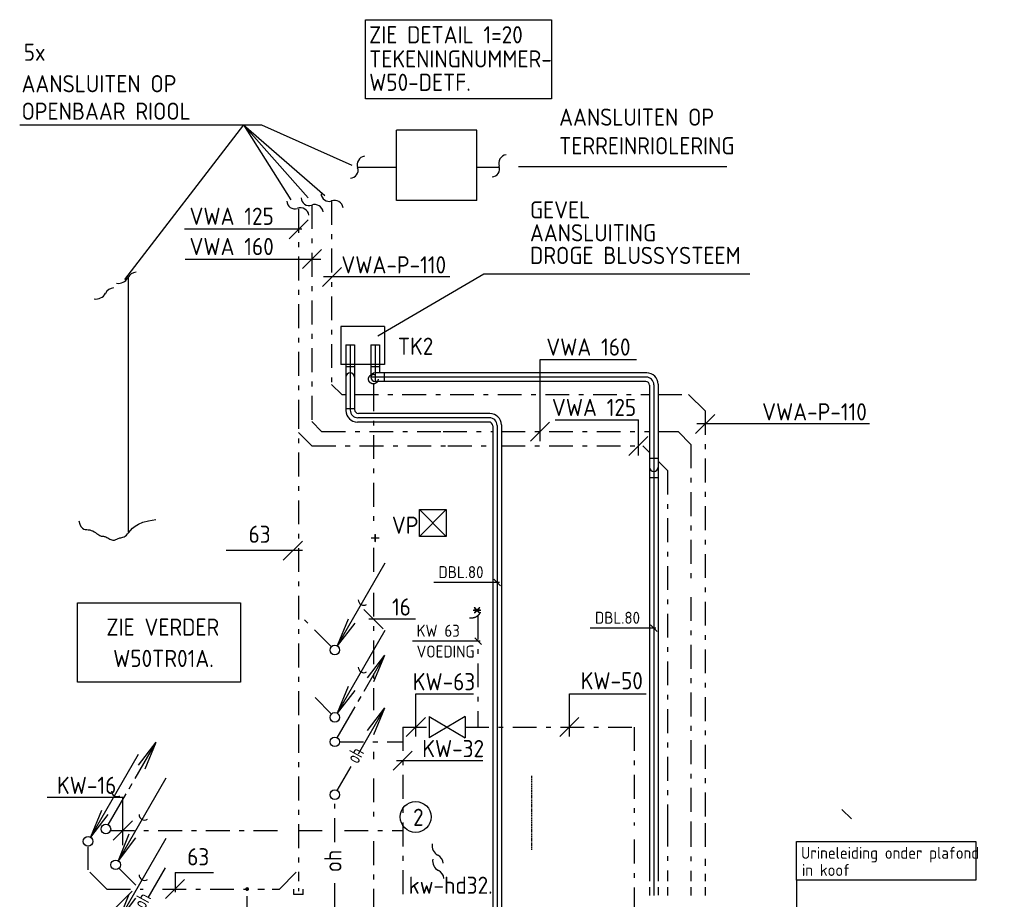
# Model space of a CAD drawing. Header units: millimetres. Extents: x -72565 to 37572, y -100 to 54284.
# Tile 10 of 32: x -64378 to -54060, y 45067 to 54284. Entities that reach past the tile are written whole.
import ezdxf

# ---------------------------------------------------------------- set-up
doc = ezdxf.new("R2010")
doc.units = ezdxf.units.MM
doc.header["$LTSCALE"] = 50
for name, pattern in [('2322109', [10, 5, -2, 1, -2]), ('HIDDEN', [0.375, 0.25, -0.125]), ('KOUDWATER', [8.4, 4.8, -1.2, 1.2, -1.2]), ('KOUDWATERTAP', [1.1, 0.5, -0.25, 0.1, -0.25])]:
    doc.linetypes.add(name, pattern=pattern)
for name, color, linetype in [('51', 6, 'Continuous'), ('51-LEIDING', 3, 'Continuous'), ('52', 3, 'Continuous'), ('60-CV', 3, 'Continuous'), ('60-TXT', 1, 'Continuous'), ('SYM-W', 7, 'Continuous'), ('WL522---_VWA', 2, 'Continuous'), ('WL524---_D', 192, 'Continuous'), ('WL531---', 132, 'Continuous'), ('WL5310--_KW', 2, 'KOUDWATER'), ('WL5310--Bestaande_KW', 180, 'KOUDWATERTAP'), ('WL532---_DBL', 6, 'Continuous'), ('WM524---', 2, 'Continuous')]:
    doc.layers.add(name, color=color, linetype=linetype)
doc.styles.add('BURO-025', font='ISO96.shx', dxfattribs={"height": 125})
doc.styles.add('ISO', font='ISO.SHX')

# ---------------------------------------------------------------- blocks, each defined once
blk = doc.blocks.new('030')
at = {"layer": '51', "color": 1, "linetype": 'Continuous'}
for p in [(5.25, 9.09), (1.4, 3.22), (2.08, 2.82)]:
    blk.add_line(p, (0.25, 0.43), dxfattribs=at)
blk.add_circle((0, 0), 0.5, dxfattribs=at)
blk.add_arc((3.03, 5.25), 0.567, 178.0725, 301.9275, dxfattribs=at)
blk = doc.blocks.new('013')
at = {"layer": '52', "color": 1, "linetype": 'Continuous'}
for p, q in [((3.06, 5.3), (5.25, 9.09)), ((3.42, 6.7), (5.25, 9.09)), ((4.1, 6.31), (5.25, 9.09)), ((2.44, 4.22), (2.75, 4.76)), ((0.25, 0.43), (2.13, 3.68))]:
    blk.add_line(p, q, dxfattribs=at)
blk.add_circle((0, 0), 0.5, dxfattribs=at)
blk = doc.blocks.new('$MAAT')
at = {"layer": 'SYM-W', "color": 1}
blk.add_line((1, 1), (-1, -1), dxfattribs=at)
blk = doc.blocks.new('3-01')
at = {"layer": 'SYM-W', "color": 2}
for p, q in [((-2.5, 1.5), (-2.5, -1.5)), ((-2.5, 1.5), (2.5, -1.5)), ((2.5, 1.5), (-2.5, -1.5)), ((2.5, 1.5), (2.5, -1.5))]:
    blk.add_line(p, q, dxfattribs=at)
blk = doc.blocks.new('W3-01A')
at = {"layer": 'SYM-W', "linetype": 'Continuous', "xscale": 0.75, "yscale": 0.75, "zscale": 0.75}
blk.add_blockref('3-01', (0, 0), dxfattribs=at)
blk = doc.blocks.new('SJE')
at = {"color": 2}
for centre, radius, start, end in [((0.79, 0.27), 0.837, 92.169, 198.6236), ((-0.87, -0.3), 0.925, 279.7647, 19.0177)]:
    blk.add_arc(centre, radius, start, end, dxfattribs=at)

msp = doc.modelspace()

# ---------------------------------------------------------------- linework, layer by layer
at = {"layer": '51'}
msp.add_line((-63243, 51581), (-63243, 48915), dxfattribs=at)
at = {"layer": '51', "color": 2}
for p, q in [((-60188, 48870), (-60188, 49150)), ((-60188, 49150), (-59908, 49150)), ((-60188, 49150), (-59908, 48870)), ((-60188, 48870), (-59908, 49150)), ((-59908, 49150), (-59908, 48870)), ((-59908, 48870), (-60188, 48870))]:
    msp.add_line(p, q, dxfattribs=at)
at = {"layer": '51', "color": 1, "linetype": 'Continuous'}
msp.add_line((-62848, 46337), (-63348, 45471), dxfattribs=at)
at = {"layer": '51', "color": 1, "linetype": 'HIDDEN'}
msp.add_line((-59012, 45586), (-59012, 46360), dxfattribs=at)
at = {"layer": '51-LEIDING'}
for p, q in [((-60839, 52740), (-60429, 52740)), ((-59588, 52740), (-59351, 52740))]:
    msp.add_line(p, q, dxfattribs=at)
at = {"layer": '51-LEIDING', "color": 2}
for centre, start, end in [((-63144, 51527), 97.8365, 151.9275), ((-63344, 51634), 260.6714, 331.9275), ((-63580, 51470), 260.6714, 331.9275), ((-63380, 51363), 97.8365, 151.9275), ((-59944, 45629), 170.6714, 241.9275), ((-60051, 45430), 7.8365, 61.9275), ((-59938, 45469), 170.6714, 241.9275), ((-60044, 45270), 7.8365, 61.9275)]:
    msp.add_arc(centre, 113, start, end, dxfattribs=at)
at = {"layer": '52', "color": 1, "linetype": 'Continuous'}
for p, q in [((-60829, 46591), (-60551, 47073)), ((-60734, 46834), (-60551, 47073)), ((-60666, 46794), (-60551, 47073)), ((-61051, 46207), (-60905, 46460)), ((-62854, 45396), (-63035, 45083))]:
    msp.add_line(p, q, dxfattribs=at)
msp.add_circle((-61076, 46163), 50, dxfattribs=at)
at = {"layer": '60-CV', "color": 7}
msp.add_circle((-60229, 45930), 162, dxfattribs=at)
at = {"layer": '60-TXT', "color": 3}
for points in [[(-60756, 53455), (-60756, 54284), (-58805, 54284), (-58805, 53455)], [(-63774, 47343), (-63774, 48172), (-62063, 48172), (-62063, 47343)]]:
    msp.add_lwpolyline(points, close=True, dxfattribs=at)
at = {"layer": '60-TXT'}
msp.add_lwpolyline([(-63758, 49032), (-63748, 48997), (-63736, 48973), (-63722, 48957), (-63708, 48947), (-63692, 48943), (-63676, 48941), (-63660, 48940), (-63644, 48938), (-63628, 48933), (-63613, 48927), (-63599, 48919), (-63585, 48910), (-63572, 48901), (-63561, 48892), (-63550, 48885), (-63540, 48879), (-63532, 48875), (-63525, 48872), (-63519, 48872), (-63512, 48871), (-63506, 48871), (-63500, 48871), (-63493, 48870), (-63485, 48868), (-63476, 48864), (-63467, 48859), (-63456, 48853), (-63446, 48847), (-63435, 48841), (-63424, 48836), (-63413, 48832), (-63403, 48829), (-63394, 48829), (-63386, 48830), (-63377, 48832), (-63370, 48836), (-63362, 48840), (-63354, 48844), (-63346, 48848), (-63337, 48851), (-63328, 48853), (-63318, 48855), (-63307, 48857), (-63296, 48860), (-63284, 48865), (-63272, 48872), (-63259, 48882), (-63247, 48895), (-63233, 48912), (-63217, 48933), (-63197, 48955), (-63170, 48978), (-63134, 48999), (-63087, 49018), (-63027, 49034), (-62951, 49045)], dxfattribs=at)
at = {"layer": 'SYM-W', "color": 7}
for p, q in [((-64378, 53181), (-61845, 53181)), ((-62034, 53181), (-63279, 51562)), ((-62032, 53181), (-61181, 52442)), ((-62032, 53181), (-61356, 52418)), ((-62032, 53181), (-61536, 52396)), ((-61845, 53181), (-60899, 52758)), ((-56967, 52741), (-59152, 52741)), ((-61354, 52188), (-61554, 51988)), ((-62652, 52093), (-61421, 52093)), ((-61215, 51876), (-61415, 51676)), ((-62643, 51776), (-61223, 51776)), ((-61006, 51688), (-61206, 51488)), ((-59516, 51619), (-60627, 50969)), ((-56727, 51619), (-59516, 51619)), ((-59870, 51588), (-61194, 51588)), ((-58925, 49868), (-58925, 50723)), ((-58925, 50723), (-57916, 50723)), ((-57095, 50148), (-57295, 49948)), ((-58825, 50068), (-59025, 49868)), ((-58768, 50090), (-57895, 50090)), ((-57895, 49718), (-57895, 50090)), ((-55474, 50048), (-57282, 50048)), ((-57795, 49918), (-57995, 49718)), ((-59339, 48350), (-59409, 48421)), ((-60039, 48390), (-59352, 48390)), ((-58399, 47912), (-57712, 47912)), ((-57699, 47872), (-57769, 47943)), ((-60227, 47221), (-59624, 47221)), ((-60227, 46771), (-60227, 47221)), ((-58618, 47221), (-57814, 47221)), ((-58618, 46771), (-58618, 47221)), ((-60127, 46971), (-60327, 46771)), ((-58518, 46971), (-58718, 46771)), ((-60264, 46620), (-60464, 46420)), ((-60428, 46520), (-59524, 46520)), ((-64089, 46138), (-63298, 46138)), ((-63298, 45633), (-63298, 46138)), ((-63198, 45888), (-63398, 45688))]:
    msp.add_line(p, q, dxfattribs=at)
at = {"layer": 'SYM-W', "color": 2}
for p, q in [((-59588, 53128), (-60429, 53128)), ((-60429, 52388), (-60429, 53128)), ((-59588, 52388), (-59588, 53128)), ((-59588, 52388), (-60429, 52388)), ((-60557, 51070), (-61013, 51070)), ((-61013, 51070), (-61013, 50670)), ((-60557, 51070), (-60557, 50670)), ((-60557, 50670), (-61013, 50670))]:
    msp.add_line(p, q, dxfattribs=at)
at = {"layer": 'SYM-W', "color": 1}
for p, q in [((-61416, 48720), (-62216, 48720)), ((-60229, 48002), (-60718, 48002)), ((-62750, 45348), (-62750, 45141)), ((-62750, 45348), (-62346, 45348)), ((-60671, 45167), (-60671, 45167))]:
    msp.add_line(p, q, dxfattribs=at)
at = {"layer": 'WL524---_D', "linetype": '2322109'}
for p, q in [((-61318, 52341), (-61318, 50072)), ((-61110, 52385), (-61110, 50463)), ((-61457, 52302), (-61457, 50247)), ((-61003, 50357), (-61110, 50463)), ((-61003, 50357), (-60959, 50357)), ((-60869, 50357), (-57778, 50357)), ((-57688, 50357), (-57368, 50357)), ((-57195, 50185), (-57368, 50357)), ((-61457, 50247), (-61457, 46811)), ((-57195, 50185), (-57195, 45846)), ((-61318, 50072), (-61214, 49968)), ((-61316, 49818), (-61455, 49958)), ((-61214, 49968), (-59927, 49968)), ((-59942, 49968), (-59421, 49968)), ((-59331, 49968), (-57778, 49968)), ((-57688, 49968), (-57479, 49968)), ((-57479, 49968), (-57344, 49833)), ((-61316, 49818), (-59894, 49818)), ((-59891, 49818), (-59421, 49818)), ((-59331, 49818), (-57848, 49818)), ((-57344, 49833), (-57344, 48433)), ((-57688, 49659), (-57588, 49559)), ((-57588, 49559), (-57588, 45846)), ((-57344, 48233), (-57344, 45846)), ((-61111, 47714), (-61457, 48060)), ((-61111, 47008), (-61283, 47180)), ((-61457, 46853), (-61457, 45255)), ((-57588, 45869), (-57588, 45258)), ((-57344, 45866), (-57344, 45258)), ((-57195, 45866), (-57195, 45586)), ((-63666, 45616), (-63666, 45374)), ((-57195, 45492), (-57195, 45418)), ((-63466, 45174), (-63666, 45374)), ((-63338, 45392), (-63120, 45174)), ((-61657, 45174), (-61457, 45374)), ((-57195, 45335), (-57195, 45258)), ((-57588, 45195), (-57588, 45108)), ((-57344, 45195), (-57344, 45108)), ((-57195, 45195), (-57195, 45108)), ((-63466, 45174), (-63083, 45174)), ((-63377, 44974), (-63177, 45174)), ((-62883, 45174), (-61812, 45174)), ((-61995, 43851), (-61995, 45174)), ((-61732, 45174), (-61657, 45174)), ((-61507, 45118), (-61507, 45173)), ((-61407, 45118), (-61507, 45118)), ((-61457, 45184), (-61457, 45152)), ((-61407, 45118), (-61407, 45173))]:
    msp.add_line(p, q, dxfattribs=at)
at = {"layer": 'WL524---_D'}
msp.add_line((-57848, 49818), (-57778, 49749), dxfattribs=at)
at = {"layer": 'WL524---_D', "linetype": '2322109', "const_width": 20}
msp.add_lwpolyline([(-62005, 45174, 1), (-61985, 45174, 1)], format="xyb", close=True, dxfattribs=at)
at = {"layer": 'WL531---', "linetype": '2322109'}
for p, q in [((-60671, 50468), (-60671, 50417)), ((-60671, 50431), (-60671, 48978)), ((-60671, 48749), (-60671, 48479)), ((-60671, 48279), (-60671, 47047)), ((-59578, 48039), (-59578, 46871)), ((-60364, 46871), (-60364, 45100)), ((-60364, 46871), (-60086, 46871)), ((-59712, 46871), (-57939, 46871)), ((-57939, 46871), (-57939, 45840)), ((-61026, 46718), (-60364, 46718)), ((-60671, 46612), (-60671, 46534)), ((-60671, 46334), (-60671, 45897)), ((-61076, 45667), (-61076, 46113)), ((-63427, 45788), (-61654, 45788)), ((-61459, 45788), (-61176, 45788)), ((-60976, 45788), (-60364, 45788)), ((-60671, 45675), (-60671, 44944)), ((-57939, 45692), (-57939, 41367)), ((-61076, 44487), (-61076, 45260))]:
    msp.add_line(p, q, dxfattribs=at)
msp.add_circle((-60673, 50518), 50, dxfattribs=at)
msp.add_arc((-59648, 48128), 113, 260.6714, 331.9275, dxfattribs=at)
at = {"layer": 'WL5310--_KW', "color": 7, "linetype": 'Continuous'}
msp.add_line((-60263, 47776), (-59553, 47776), dxfattribs=at)
at = {"layer": 'WL5310--_KW', "color": 7}
msp.add_line((-59540, 47737), (-59610, 47807), dxfattribs=at)
at = {"layer": 'WL532---_DBL'}
for p, q in [((-60959, 50876), (-60959, 50188)), ((-60959, 50876), (-60869, 50876)), ((-60914, 50881), (-60914, 50193)), ((-60869, 50876), (-60869, 50198)), ((-60699, 50876), (-60699, 50539)), ((-60699, 50876), (-60609, 50876)), ((-60654, 50881), (-60654, 50494)), ((-60609, 50876), (-60609, 50584)), ((-60869, 50646), (-60959, 50646)), ((-60609, 50646), (-60699, 50646)), ((-57808, 50584), (-60654, 50584)), ((-60558, 50584), (-60558, 50494)), ((-57813, 50539), (-60699, 50539)), ((-57818, 50494), (-60654, 50494)), ((-57733, 50459), (-57733, 45841)), ((-57688, 50464), (-57688, 45845)), ((-57778, 50454), (-57778, 45843)), ((-60869, 50207), (-60959, 50207)), ((-59451, 50158), (-60829, 50158)), ((-59461, 50068), (-60839, 50068)), ((-59456, 50113), (-60834, 50113)), ((-59421, 50028), (-59421, 43904)), ((-59376, 50033), (-59376, 43903)), ((-59331, 50038), (-59331, 43907)), ((-57778, 49690), (-57688, 49690)), ((-57778, 49487), (-57688, 49487)), ((-57778, 45889), (-57778, 45258)), ((-57733, 45886), (-57733, 45108)), ((-57688, 45888), (-57688, 45258)), ((-57778, 45195), (-57778, 45108)), ((-57688, 45195), (-57688, 45110))]:
    msp.add_line(p, q, dxfattribs=at)
for centre, radius, start, end in [((-60914, 50539), 45, 0, 180), ((-60654, 50539), 45, 90, 270), ((-57808, 50464), 120, 0, 90), ((-57818, 50454), 40, 0, 90), ((-57813, 50459), 80, 0, 90), ((-60839, 50188), 120, 180, 270), ((-60834, 50193), 80, 180, 270), ((-60829, 50198), 40, 180, 270), ((-59451, 50038), 120, 0, 90), ((-59461, 50028), 40, 0, 90), ((-59456, 50033), 80, 0, 90), ((-57733, 49594), 45, 180, 0)]:
    msp.add_arc(centre, radius, start, end, dxfattribs=at)
at = {"layer": 'WM524---', "color": 0, "ltscale": 10}
msp.add_line((-55662, 45909), (-55762, 46009), dxfattribs=at)
at = {"layer": 'WM524---'}
msp.add_line((-56239, 45268), (-56239, 44582), dxfattribs=at)
msp.add_lwpolyline([(-56239, 45671), (-54360, 45671), (-54360, 45268), (-56239, 45268)], close=True, dxfattribs=at)

# ---------------------------------------------------------------- block references
at = {"layer": '52', "linetype": 'Continuous', "xscale": 100, "yscale": 100, "zscale": 100}
msp.add_blockref('013', (-61076, 46717), dxfattribs=at)
at = {"layer": '60-CV', "xscale": 100, "yscale": 100, "zscale": 100, "rotation": 180}
for p in [(-60837, 52733), (-59353, 52748)]:
    msp.add_blockref('SJE', p, dxfattribs=at)
at = {"layer": '60-TXT', "xscale": 100, "yscale": 100, "zscale": 100}
msp.add_blockref('W3-01A', (-59899, 46871), dxfattribs=at)
at = {"layer": 'SYM-W', "xscale": 100, "yscale": 100, "zscale": 100}
for p in [(-61516, 48720), (-62750, 45174)]:
    msp.add_blockref('$MAAT', p, dxfattribs=at)
at = {"layer": 'SYM-W', "xscale": 100, "yscale": 100, "zscale": 100, "rotation": 90}
msp.add_blockref('$MAAT', (-60671, 48002), dxfattribs=at)
at = {"layer": 'WL522---_VWA', "xscale": 100, "yscale": 100, "zscale": 100}
for p in [(-61076, 47679), (-61076, 46973), (-63662, 45674), (-63373, 45428), (-63373, 44796)]:
    msp.add_blockref('030', p, dxfattribs=at)
at = {"layer": 'WL524---_D', "linetype": '2322109', "xscale": 100, "yscale": 100, "zscale": 100, "rotation": 90}
for p in [(-61318, 52341), (-61468, 52307)]:
    msp.add_blockref('SJE', p, dxfattribs=at)
at = {"layer": 'WL524---_D', "xscale": 100, "yscale": 100, "zscale": 100, "rotation": 90}
msp.add_blockref('SJE', (-61110, 52385), dxfattribs=at)
at = {"layer": 'WL5310--Bestaande_KW', "linetype": 'KOUDWATERTAP', "xscale": 100, "yscale": 100, "zscale": 100}
msp.add_blockref('013', (-63475, 45803), dxfattribs=at)

# ---------------------------------------------------------------- texts
at = {"layer": '51', "color": 1, "style": 'ISO'}
for s, p in [('TK2', (-60415, 50772)), ('VP', (-60478, 48897))]:
    msp.add_text(s, height=180, dxfattribs=at).set_placement(p)
at = {"layer": '52', "color": 7, "style": 'ISO', "width": 0.75}
for p in [(-60835, 46477), (-63067, 44954)]:
    msp.add_text('oh', height=150, rotation=61.3721, dxfattribs=at).set_placement(p)
at = {"layer": '60-TXT', "color": 2, "style": 'ISO'}
for s, p in [(' ZIE DETAIL 1=20', (-60820, 54036)), ('TEKENINGNUMMER-', (-60716, 53783)), ('W50-DETF.', (-60716, 53538)), (' ZIE VERDER ', (-63573, 47829)), ('W50TR01A.', (-63399, 47501))]:
    msp.add_text(s, height=180, dxfattribs=at).set_placement(p)
at = {"layer": '60-TXT', "style": 'ISO'}
msp.add_text('*', height=180, dxfattribs=at).set_placement((-59641, 48025))
at = {"layer": 'SYM-W', "color": 7, "style": 'ISO'}
for s, height, p in [('5x', 180, (-64336, 53853)), ('AANSLUITEN OP ', 180, (-64359, 53523)), ('OPENBAAR RIOOL', 180, (-64359, 53235)), ('AANSLUITEN OP', 180, (-58725, 53173)), ('TERREINRIOLERING', 180, (-58725, 52873)), ('VWA 125', 180, (-62599, 52134)), ('GEVEL', 180, (-59031, 52201)), ('AANSLUITING', 180, (-59031, 51961)), ('VWA 160', 180, (-62599, 51817)), ('DROGE BLUSSYSTEEM', 180, (-59031, 51724)), ('VWA-P-110', 180, (-61007, 51625)), ('VWA 160', 180, (-58860, 50764)), ('VWA 125', 180, (-58801, 50131)), ('VWA-P-110', 180, (-56598, 50085)), ('DBL.80', 126, (-59990, 48432)), ('DBL.80', 126, (-58350, 47954)), ('KW-63', 180, (-60260, 47257)), ('KW-50', 180, (-58500, 47267)), ('KW-32', 180, (-60160, 46556)), ('KW-16', 180, (-63988, 46171)), ('2', 180, (-60256, 45836)), ('kw-hd32.', 180, (-60303, 45124))]:
    msp.add_text(s, height=height, dxfattribs=at).set_placement(p)
at = {"layer": 'SYM-W', "color": 1, "style": 'ISO'}
for s, p in [('63', (-61980, 48802)), ('16', (-60477, 48040)), ('63', (-62623, 45422))]:
    msp.add_text(s, height=180, dxfattribs=at).set_placement(p)
at = {"layer": 'WL5310--_KW', "color": 7, "style": 'ISO'}
msp.add_text('+', height=180, rotation=90, dxfattribs=at).set_placement((-60582, 48797))
for s, p in [('KW 63', (-60219, 47818)), ('VOEDING', (-60219, 47600))]:
    msp.add_text(s, height=126, dxfattribs=at).set_placement(p)
at = {"layer": 'WL5310--_KW', "color": 1, "style": 'ISO'}
msp.add_text('oh', height=180, rotation=90, dxfattribs=at).set_placement((-61006, 45350))
at = {"layer": 'WM524---', "linetype": '2322109', "style": 'BURO-025'}
for s, p in [('Urineleiding onder plafond ', (-56190, 45491)), ('in koof', (-56181, 45311))]:
    msp.add_text(s, height=125, dxfattribs=at).set_placement(p)

doc.saveas('drawing.dxf')
